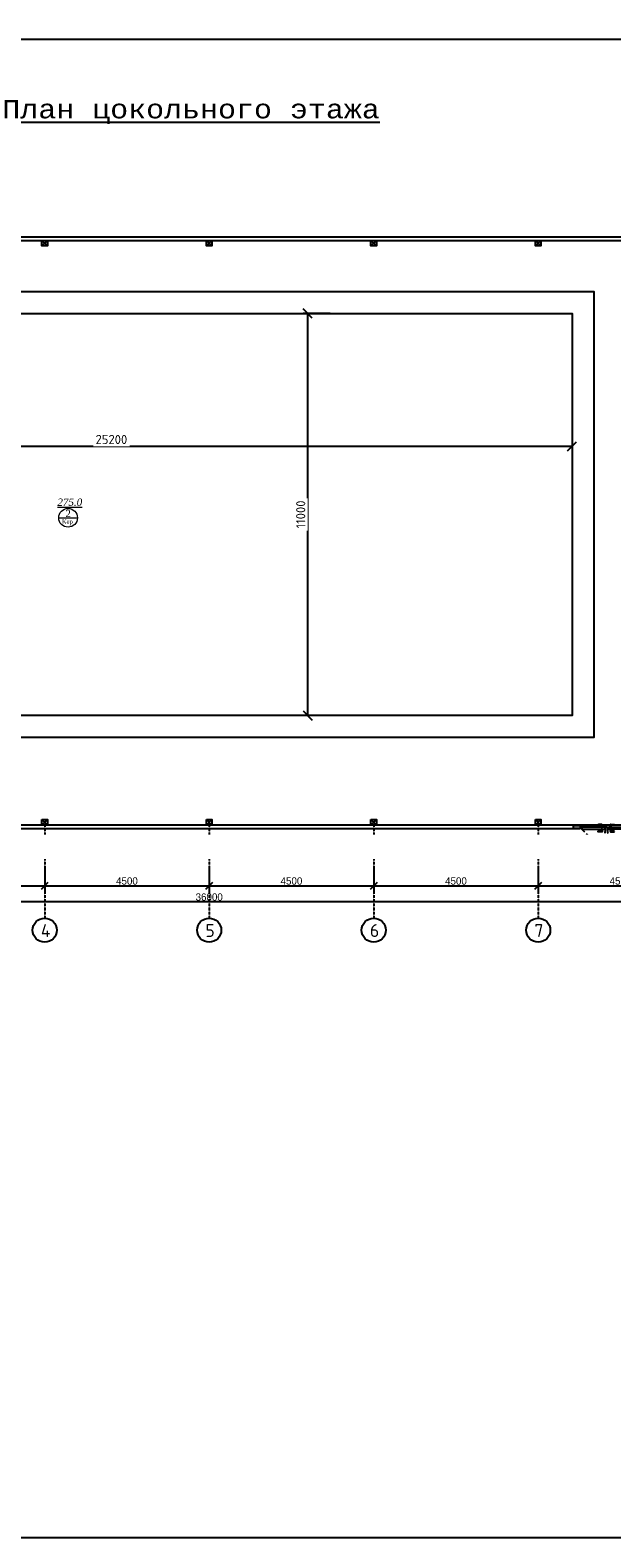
# Model space of a CAD drawing. Extents: x 4114239 to 5838486, y 780458 to 1383318.
# Tile 178 of 231: x 4470874 to 4486784, y 1287496 to 1328746. Entities that reach past the tile are written whole.
import ezdxf
from ezdxf import colors
from ezdxf.entities.mleader import LeaderData, LeaderLine
from ezdxf.math import Vec2, Vec3

# ---------------------------------------------------------------- set-up
doc = ezdxf.new("R2010")
doc.units = 0
doc.header["$MEASUREMENT"] = 0
doc.linetypes.add('Beruniy Xref$0$DASHED', pattern=[19.05, 12.7, -6.35])
doc.linetypes.add('DASHED', pattern=[0.75, 0.5, -0.25])
for name, color, linetype, lineweight in [('-N1-B1-', 5, 'Continuous', 50), ('А-Экспликация', 7, 'Continuous', 25), ('Основные', 160, 'Continuous', 40), ('Стены', 5, 'Continuous', 30)]:
    doc.layers.add(name, color=color, linetype=linetype, lineweight=lineweight)
doc.layers.add('PDF_Text', color=7, linetype='Continuous', true_color=0x002eb8)
doc.styles.add('ISOCPEUR_1.00', font='isocpeui.ttf')
doc.styles.add('PDF ISOCPEUR', font='isocpeur.ttf')
doc.styles.add('Text style', font='isocpeur.ttf', dxfattribs={"height": 250})
doc.styles.add('TIEMS', font='times.ttf')
doc.styles.add('ГОСТ 250', font='isocpeui.ttf', dxfattribs={"height": 300})
doc.dimstyles.new('Dim Style', dxfattribs={"dimtxt": 250, "dimasz": 250, "dimexe": 125, "dimexo": 62.5, "dimgap": 62.5, "dimtad": 1, "dimdec": 0, "dimtxsty": 'Text style', "dimblk": 'OBLIQUE', "dimcen": 250, "dimclrd": 256, "dimclre": 256, "dimclrt": 256, "dimadec": 0, "dimazin": 0, "dimtfac": 1, "dimtdec": 0, "dimtmove": 0, "dimatfit": 3, "dimldrblk": 'OBLIQUE', "dimfxl": 1, "dimlwd": -1, "dimlwe": -1, "dimarcsym": 0})
doc.dimstyles.new('ISO-25$0', dxfattribs={"dimtxt": 200, "dimasz": 180, "dimexe": 200, "dimexo": 300, "dimgap": 30, "dimtad": 1, "dimdec": 0, "dimdsep": 46, "dimtxsty": 'Standard', "dimblk": 'OBLIQUE', "dimcen": 2, "dimdle": 150, "dimclrd": 256, "dimclre": 256, "dimclrt": 256, "dimadec": 0, "dimazin": 0, "dimtfac": 1, "dimtdec": 0, "dimtmove": 1, "dimatfit": 3, "dimldrblk": 'OBLIQUE', "dimfxl": 500, "dimfxlon": 1, "dimarcsym": 0})

# ---------------------------------------------------------------- blocks, each defined once
blk = doc.blocks.new('fffffffffffffffffffffffffffddddddddfz')
at = {"color": 0}
blk.add_lwpolyline([(3133299, 2648112), (3133449, 2648112), (3133449, 2647962), (3133299, 2647962)], close=True, dxfattribs=at)
for points in [[(3133449, 2648112), (3133299, 2647962)], [(3133449, 2647962), (3133299, 2648112)]]:
    blk.add_lwpolyline(points, dxfattribs=at)
blk = doc.blocks.new('_Oblique')
at = {"color": 0, "linetype": 'ByBlock', "lineweight": -2}
blk.add_line((-0.5, -0.5), (0.5, 0.5), dxfattribs=at)
blk = doc.blocks.new('*D2003')
at = {"color": 218, "lineweight": -2, "true_color": 0x4d004d, "transparency": 16777216}
for p, q in [((4471271, 1305836), (4471271, 1305136)), ((4466621, 1305336), (4471421, 1305336)), ((4466771, 1305461), (4466771, 1305136))]:
    blk.add_line(p, q, dxfattribs=at)
at = {"layer": 'Defpoints', "color": 0, "transparency": 16777216}
for p in [(4471271, 1306177), (4466771, 1305761), (4471271, 1305336)]:
    blk.add_point(p, dxfattribs=at)
at = {"color": 218, "lineweight": -2, "true_color": 0x4d004d, "transparency": 16777216, "xscale": 180, "yscale": 180, "zscale": 180, "rotation": 180}
blk.add_blockref('_Oblique', (4466771, 1305336), dxfattribs=at)
at = {"color": 218, "lineweight": -2, "true_color": 0x4d004d, "transparency": 16777216, "xscale": 180, "yscale": 180, "zscale": 180}
blk.add_blockref('_Oblique', (4471271, 1305336), dxfattribs=at)
at = {"color": 218, "true_color": 0x4d004d, "transparency": 16777216, "insert": (4469021, 1305466), "char_height": 200, "attachment_point": 5}
blk.add_mtext('4500', dxfattribs=at)
blk = doc.blocks.new('*D2004')
at = {"color": 218, "lineweight": -2, "true_color": 0x4d004d, "transparency": 16777216}
for p, q in [((4471271, 1305836), (4471271, 1305136)), ((4475771, 1305808), (4475771, 1305136)), ((4471121, 1305336), (4475921, 1305336))]:
    blk.add_line(p, q, dxfattribs=at)
at = {"layer": 'Defpoints', "color": 0, "transparency": 16777216}
for p in [(4471271, 1306177), (4475771, 1306108), (4475771, 1305336)]:
    blk.add_point(p, dxfattribs=at)
at = {"color": 218, "lineweight": -2, "true_color": 0x4d004d, "transparency": 16777216, "xscale": 180, "yscale": 180, "zscale": 180, "rotation": 180}
blk.add_blockref('_Oblique', (4471271, 1305336), dxfattribs=at)
at = {"color": 218, "lineweight": -2, "true_color": 0x4d004d, "transparency": 16777216, "xscale": 180, "yscale": 180, "zscale": 180}
blk.add_blockref('_Oblique', (4475771, 1305336), dxfattribs=at)
at = {"color": 218, "true_color": 0x4d004d, "transparency": 16777216, "insert": (4473521, 1305466), "char_height": 200, "attachment_point": 5}
blk.add_mtext('4500', dxfattribs=at)
blk = doc.blocks.new('*D2005')
at = {"color": 218, "lineweight": -2, "true_color": 0x4d004d, "transparency": 16777216}
for p, q in [((4475771, 1305808), (4475771, 1305136)), ((4480271, 1305836), (4480271, 1305136)), ((4475621, 1305336), (4480421, 1305336))]:
    blk.add_line(p, q, dxfattribs=at)
at = {"layer": 'Defpoints', "color": 0, "transparency": 16777216}
for p in [(4475771, 1306108), (4480271, 1306162), (4480271, 1305336)]:
    blk.add_point(p, dxfattribs=at)
at = {"color": 218, "lineweight": -2, "true_color": 0x4d004d, "transparency": 16777216, "xscale": 180, "yscale": 180, "zscale": 180, "rotation": 180}
blk.add_blockref('_Oblique', (4475771, 1305336), dxfattribs=at)
at = {"color": 218, "lineweight": -2, "true_color": 0x4d004d, "transparency": 16777216, "xscale": 180, "yscale": 180, "zscale": 180}
blk.add_blockref('_Oblique', (4480271, 1305336), dxfattribs=at)
at = {"color": 218, "true_color": 0x4d004d, "transparency": 16777216, "insert": (4478021, 1305466), "char_height": 200, "attachment_point": 5}
blk.add_mtext('4500', dxfattribs=at)
blk = doc.blocks.new('*D2006')
at = {"color": 218, "lineweight": -2, "true_color": 0x4d004d, "transparency": 16777216}
for p, q in [((4480271, 1305836), (4480271, 1305136)), ((4484771, 1305793), (4484771, 1305136)), ((4480121, 1305336), (4484921, 1305336))]:
    blk.add_line(p, q, dxfattribs=at)
at = {"layer": 'Defpoints', "color": 0, "transparency": 16777216}
for p in [(4480271, 1306162), (4484771, 1306093), (4484771, 1305336)]:
    blk.add_point(p, dxfattribs=at)
at = {"color": 218, "lineweight": -2, "true_color": 0x4d004d, "transparency": 16777216, "xscale": 180, "yscale": 180, "zscale": 180, "rotation": 180}
blk.add_blockref('_Oblique', (4480271, 1305336), dxfattribs=at)
at = {"color": 218, "lineweight": -2, "true_color": 0x4d004d, "transparency": 16777216, "xscale": 180, "yscale": 180, "zscale": 180}
blk.add_blockref('_Oblique', (4484771, 1305336), dxfattribs=at)
at = {"color": 218, "true_color": 0x4d004d, "transparency": 16777216, "insert": (4482521, 1305466), "char_height": 200, "attachment_point": 5}
blk.add_mtext('4500', dxfattribs=at)
blk = doc.blocks.new('*D2007')
at = {"color": 218, "lineweight": -2, "true_color": 0x4d004d, "transparency": 16777216}
for p, q in [((4484771, 1305793), (4484771, 1305136)), ((4489271, 1305738), (4489271, 1305136)), ((4484621, 1305336), (4489421, 1305336))]:
    blk.add_line(p, q, dxfattribs=at)
at = {"layer": 'Defpoints', "color": 0, "transparency": 16777216}
for p in [(4484771, 1306093), (4489271, 1306038), (4489271, 1305336)]:
    blk.add_point(p, dxfattribs=at)
at = {"color": 218, "lineweight": -2, "true_color": 0x4d004d, "transparency": 16777216, "xscale": 180, "yscale": 180, "zscale": 180, "rotation": 180}
blk.add_blockref('_Oblique', (4484771, 1305336), dxfattribs=at)
at = {"color": 218, "lineweight": -2, "true_color": 0x4d004d, "transparency": 16777216, "xscale": 180, "yscale": 180, "zscale": 180}
blk.add_blockref('_Oblique', (4489271, 1305336), dxfattribs=at)
at = {"color": 218, "true_color": 0x4d004d, "transparency": 16777216, "insert": (4487021, 1305466), "char_height": 200, "attachment_point": 5}
blk.add_mtext('4500', dxfattribs=at)
blk = doc.blocks.new('*D1998')
at = {"color": 218, "lineweight": -2, "true_color": 0x4d004d, "transparency": 16777216}
for p, q in [((4493921, 1304897), (4457621, 1304897)), ((4457771, 1304897), (4457771, 1304697)), ((4493771, 1304897), (4493771, 1304697))]:
    blk.add_line(p, q, dxfattribs=at)
at = {"layer": 'Defpoints', "color": 0, "transparency": 16777216}
for p in [(4457771, 1305136), (4457771, 1304897), (4493771, 1305136)]:
    blk.add_point(p, dxfattribs=at)
at = {"color": 218, "lineweight": -2, "true_color": 0x4d004d, "transparency": 16777216, "xscale": 180, "yscale": 180, "zscale": 180, "rotation": 180}
blk.add_blockref('_Oblique', (4457771, 1304897), dxfattribs=at)
at = {"color": 218, "lineweight": -2, "true_color": 0x4d004d, "transparency": 16777216, "xscale": 180, "yscale": 180, "zscale": 180}
blk.add_blockref('_Oblique', (4493771, 1304897), dxfattribs=at)
at = {"color": 218, "true_color": 0x4d004d, "transparency": 16777216, "insert": (4475771, 1305027), "char_height": 200, "attachment_point": 5}
blk.add_mtext('36000', dxfattribs=at)
blk = doc.blocks.new('*U1885')
at = {"color": 0, "linetype": 'Beruniy Xref$0$DASHED'}
blk.add_line((100.5, 22.5), (152.1, 74.1), dxfattribs=at)
at = {"color": 0}
for p, q in [((97, 20), (97, 12)), ((163, 31.3), (152.5, 31.3)), ((152.5, 29.3), (162, 29.3)), ((152.5, 10.2), (162, 10.2)), ((163, 8.2), (152.5, 8.2)), ((161.5, 22.5), (161.5, 23.5)), ((161.5, 23.5), (165.5, 23.5)), ((165.5, 22.5), (161.5, 22.5)), ((161.5, 17), (161.5, 16)), ((161.5, 16), (165.5, 16)), ((162, 23.6), (162, 23.5)), ((162, 15.9), (162, 16)), ((162.5, 28.8), (162.5, 24.1)), ((164.5, 24.1), (162.5, 24.1)), ((162.5, 10.7), (162.5, 15.4)), ((164.5, 15.4), (162.5, 15.4)), ((164.5, 24.1), (164.5, 29.8)), ((164.5, 15.4), (164.5, 9.7)), ((165, 23.5), (165, 23.6)), ((165, 16), (165, 15.9)), ((165.5, 23.5), (165.5, 22.5)), ((165.5, 16), (165.5, 17)), ((177, 20), (177, 12))]:
    blk.add_line(p, q, dxfattribs=at)
at = {"color": 0, "const_width": 0.2}
for points in [[(94.5, 20), (94.5, 22.5), (99.5, 22.5), (99.5, 16), (101.5, 16), (101.5, 11.5)], [(100.5, 15), (100.5, 9.5), (94.5, 9.5), (94.5, 12)], [(179.5, 20), (179.5, 22.5), (174.5, 22.5), (174.5, 16), (172.5, 16), (172.5, 11.5)], [(173.5, 15), (173.5, 9.5), (179.5, 9.5), (179.5, 12)]]:
    blk.add_lwpolyline(points, dxfattribs=at)
at = {"color": 0}
blk.add_lwpolyline([(100.5, 17), (100.5, 22.5), (173.5, 22.5), (173.5, 17), (100.5, 17)], dxfattribs=at)
at = {"color": 0, "linetype": 'Beruniy Xref$0$DASHED'}
blk.add_arc((100.5, 22.5), 73, 0, 45, dxfattribs=at)
at = {"color": 0}
for centre, radius, start, end in [((152.5, 30.3), 1, 90, 270), ((152.5, 9.2), 1, 90, 270), ((162, 28.8), 0.5, 0, 90), ((162.5, 23.6), 0.5, 90, 180), ((162.5, 15.9), 0.5, 180, 270), ((162, 10.7), 0.5, 270, 0), ((163, 29.8), 1.5, 0, 90), ((163, 9.7), 1.5, 270, 0), ((164.5, 23.6), 0.5, 0, 90), ((164.5, 15.9), 0.5, 270, 0)]:
    blk.add_arc(centre, radius, start, end, dxfattribs=at)
blk = doc.blocks.new('*D1999')
at = {"transparency": 16777216}
for p, q in [((4460496, 1318376), (4460496, 1317235)), ((4485696, 1318376), (4485696, 1317235)), ((4460496, 1317360), (4485696, 1317360))]:
    blk.add_line(p, q, dxfattribs=at)
at = {"layer": 'Defpoints', "color": 0, "transparency": 16777216}
for p in [(4460496, 1318438), (4485696, 1318438), (4485696, 1317360)]:
    blk.add_point(p, dxfattribs=at)
at = {"transparency": 16777216, "xscale": 250, "yscale": 250, "zscale": 250, "rotation": 180}
blk.add_blockref('_Oblique', (4460496, 1317360), dxfattribs=at)
at = {"transparency": 16777216, "xscale": 250, "yscale": 250, "zscale": 250}
blk.add_blockref('_Oblique', (4485696, 1317360), dxfattribs=at)
at = {"transparency": 16777216, "insert": (4473096, 1317547), "char_height": 250, "attachment_point": 5, "style": 'Text style', "bg_fill": 3, "box_fill_scale": 1.25, "bg_fill_color": 256, "bg_fill_true_color": 13158600, "bg_fill_transparency": 0}
blk.add_mtext('25200', dxfattribs=at)
blk = doc.blocks.new('*D2000')
at = {"transparency": 16777216}
for p, q in [((4479083, 1320995), (4478337, 1320995)), ((4478462, 1320995), (4478462, 1309995)), ((4479083, 1309995), (4478337, 1309995))]:
    blk.add_line(p, q, dxfattribs=at)
at = {"layer": 'Defpoints', "color": 0, "transparency": 16777216}
for p in [(4479146, 1320995), (4478462, 1309995), (4479146, 1309995)]:
    blk.add_point(p, dxfattribs=at)
at = {"transparency": 16777216, "xscale": 250, "yscale": 250, "zscale": 250}
for p, rotation in [((4478462, 1320995), 90), ((4478462, 1309995), 270)]:
    blk.add_blockref('_Oblique', p, dxfattribs=dict(at, rotation=rotation))
at = {"transparency": 16777216, "insert": (4478274, 1315495), "char_height": 250, "attachment_point": 5, "rotation": 90, "style": 'Text style', "bg_fill": 3, "box_fill_scale": 1.25, "bg_fill_color": 256, "bg_fill_true_color": 13158600, "bg_fill_transparency": 0}
blk.add_mtext('11000', dxfattribs=at)
blk = doc.blocks.new('_None')

msp = doc.modelspace()

# ---------------------------------------------------------------- linework, layer by layer
at = {"lineweight": 0, "ltscale": 100}
msp.add_line((4471655.2048, 1315403.34), (4472167.2048, 1315403.34), dxfattribs=at)
at = {"color": 1, "linetype": 'DASHED', "ltscale": 2}
for p, q in [((4471271.0948, 1307069.9852), (4471271.0948, 1304452.2562)), ((4475771.0948, 1307069.9852), (4475771.0948, 1304452.2562)), ((4480271.0948, 1307069.9852), (4480271.0948, 1304452.2562)), ((4484771.0948, 1307069.9852), (4484771.0948, 1304452.2562))]:
    msp.add_line(p, q, dxfattribs=at)
at = {"color": 0}
for points in [[(4485908.7836, 1306894.9852), (4457596.0948, 1306894.9852), (4457596.0948, 1323094.9852), (4493946.3235, 1323094.9852), (4493945.1545, 1314794.9827)], [(4485908.7742, 1306994.9852), (4457696.0948, 1306994.9852), (4457696.0948, 1322994.9852), (4493846.3094, 1322994.9852), (4493845.3111, 1314794.9827)], [(4460496.0948, 1320994.9852), (4485696.0948, 1320994.9852), (4485696.0948, 1309994.9852), (4460496.0948, 1309994.9852), (4460496.0948, 1320994.9852)], [(4485730.642, 1306984.8164), (4485930.642, 1306984.8539), (4485930.657, 1306904.8539), (4485730.657, 1306904.8164)], [(4485730.6545, 1306995.8022), (4485730.6545, 1306894.9852)], [(4485908.7752, 1306984.9852), (4485930.6545, 1306984.9852), (4485930.6545, 1306904.9852), (4485908.7827, 1306904.9852)]]:
    msp.add_lwpolyline(points, dxfattribs=at)
for points in [[(4457696.0948, 1322994.9852), (4488515.2091, 1322994.9852), (4488515.2091, 1306994.9852), (4457696.0948, 1306994.9852)], [(4459896.0948, 1321594.9852), (4486296.0948, 1321594.9852), (4486296.0948, 1309394.9852), (4459896.0948, 1309394.9852)]]:
    msp.add_lwpolyline(points, close=True, dxfattribs=at)
for centre in [(4471271.0948, 1304122.2562), (4475771.0948, 1304122.2562), (4480271.0948, 1304122.2562), (4484771.0948, 1304122.2562)]:
    msp.add_circle(centre, 330)
at = {"layer": 'Стены', "color": 0, "linetype": 'ByBlock', "lineweight": 0, "ltscale": 100}
msp.add_circle((4471911.2048, 1315403.34), 256, dxfattribs=at)

# ---------------------------------------------------------------- block references
at = {"color": 0}
for p in [(1337896.6809, -1325116.8725), (1342396.6809, -1325116.8725), (1346896.6809, -1325116.8725), (1351396.6809, -1325116.8725), (1337896.6809, -1340966.8725), (1342396.6809, -1340966.8725), (1346896.6809, -1340966.8725), (1351396.6809, -1340966.8725)]:
    msp.add_blockref('fffffffffffffffffffffffffffddddddddfz', p, dxfattribs=at)
at = {"color": 216, "lineweight": 30}
for p, xscale, yscale, zscale, rotation in [((4485081.893, 1307084.774), -8.749976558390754, 8.749976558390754, 8.749976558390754, 180.0053714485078), ((4488179.3847, 1307085.0643), 8.749976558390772, 8.749976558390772, 8.749976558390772, 180.0053714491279)]:
    msp.add_blockref('*U1885', p, dxfattribs=dict(at, xscale=xscale, yscale=yscale, zscale=zscale, rotation=rotation))

# ---------------------------------------------------------------- texts
at = {"lineweight": 0, "ltscale": 100, "char_height": 200, "attachment_point": 5, "style": 'TIEMS'}
for s, insert in [('\\A1;{\\fTimes New Roman|b0|i1|c204|p18;\\L275.0}', (4471958.4632, 1315829.1)), ('\\A1;2', (4471912.9144, 1315521.9394))]:
    msp.add_mtext(s, dxfattribs=dict(at, insert=insert))
at = {"lineweight": 0, "ltscale": 100, "insert": (4471894.2908, 1315280.9642), "char_height": 120, "width": 925.176842, "attachment_point": 5, "style": 'TIEMS'}
msp.add_mtext('\\A1;Кер', dxfattribs=at)
at = {"layer": 'PDF_Text', "color": 0, "style": 'PDF ISOCPEUR'}
for s, p in [('4', (4471167.1742, 1303935.0765)), ('5', (4475667.1742, 1303935.0765)), ('6', (4480167.1742, 1303935.0765)), ('7', (4484667.1742, 1303935.0765))]:
    msp.add_text(s, height=351.7196, dxfattribs=at).set_placement(p)
at = {"layer": 'А-Экспликация', "color": 7, "ltscale": 3, "insert": (4464899.9462, 1326832.999, 218551.3404), "char_height": 500, "width": 20553.098156, "attachment_point": 1}
msp.add_mtext('\\pxsm1.5,qc;{\\fCourier New|b0|i0|c204|p49;\\LПлан цокольного этажа }', dxfattribs=at)
at = {"layer": 'Основные', "color": 0, "char_height": 351, "attachment_point": 1, "style": 'ГОСТ 250'}
for s, insert, width in [('\\pi1037;\\PВодоросли являются естественной формой растительной жизни. Они присутствуют во всех природных водоемах - реках, озерах и т. д. Присутствие водорослей в бассейне является крайне нежелательным, так как рост колоний водорослей приводит к помутнению воды и делает элементы конструкции бассейна скользкими и опасными. Процесс дезинфекции должен эффективно сдерживать развитие водорослей, но иногда приходится прибегать к использованию дополнительных химикатов - альгицидов.\\PВ случае правильного ухода за водой и адекватной дезинфекции в бассейне не происходит передача вирусных инфекций.  Существуют два организма, особенно устойчивых к дезинфекции - патогенные цисты CRYPTOSPORIDIUM и GIARDIA. Эти микроскопические простейшие широко встречаются в окружающей среде.   Хотя эти организмы и устойчивы к дезинфекции, они крупнее чем, например, бактерии, и поэтому могут эффективно удаляться флоккуляцией с последующей фильтрацией.\\PСами купающиеся вносят в воду ряд загрязнителей. Наиболее важными из них являются азот-содержащие соединения пота и мочи, которые, находясь в аммонийной (положительно заряженной) форме, реагируют с некоторыми дезинфицирующими агентами с образованием побочных продуктов, вызывающих раздражение. Для снижения отрицательного эффекта их действия требуется использование специальных реагентов или разбавление воды.  ^I{\\fISOCPEUR|b1|i1|c204|p34; \\P} ^I{\\fISOCPEUR|b1|i1|c204|p34; }  В настоящий момент гипохлорит натрия является самым популярным дезинфицирующим агентом для бассейнов. Производители предлагают гипохлорит натрия либо в виде концентрированного раствора, представляющего  собой бледно-желтую жидкость с запахом бытового отбеливателя. Коммерческие жидкие препараты содержат от 10 до 15% хлора. ', (4311654.6754, 1338295.7801), 18421.135735), ('\\pi1037; Гипохлорит получают, пропуская газообразный хлор через раствор гидроксида натрия в строго контролируемых условиях. Для повышения стабильности препарата при хранении часть не прореагировавшей щелочи оставляют в дезинфицирующем средстве, поэтому получаемый раствор препарата характеризуется очень высоком значением pH - около 12.\\PДаже при соблюдении благоприятных условий хранения (в темном месте при пониженной температуре) гипохлорит медленно разлагается, теряя часть хлора и образуя кислород. Однако значение pH при этом остается высоким.  В летние месяцы рекомендуется хранить раствор гипохлорита натрия в темном контейнере не дольше одного месяца при максимально низкой температуре.\\P{\\LНикогда не добавляйте кислоту непосредственно к раствору гипохлорита, так как это приведет к образованию ядовитого газообразного хлора.\\P\\pi0;ВНИМАНИЕ: ВСЕГДА вносите химический агент в воду. НИКОГДА не добавляйте воду к химическим агентам во избежание несчастных случаев.\\P}   Необходимая для коррекции pH кислота должна подаваться в бассейн постепенно. В случае использования хлористоводородной (соляной) кислоты ее необходимо разбавить перед добавлением в бассейн.  Это можно сделать, например, в ведре или канистре, добавив к воде из бассейна соляную кислоту (конкретные концентрации, объемы и дозировки должны присутствовать в инструкции по применению, предоставляемой производителем).\\P\\pi1037;При применении сухого препарата для понижения pH (гидросульфата натрия) его необходимо предварительно растворить в воде. Вне зависимости от того, какой препарат вы используете (жидкий или твердый), старайтесь как можно более равномерно распределять в бассейне приготовленный раствор понижающего pH реагента. \\PГипохлорит кальция  является более стабильным аналогом гипохлорита натрия. Коммерчески доступны препараты в форме гранул или таблеток с содержанием доступного хлора вплоть до 65%, что выше, чем в случае гипохлорита натрия.\\PГипохлорит кальция растворяют в воде и подают в циркуляционную систему автоматически.  Постоянное использование гипохлорита приводит к увеличению уровня кальция в воде. Это является безусловным достоинством препарата в регионах с мягкой водой. В таких условиях в бассейнах часто наблюдается «растворение» цемента между керамическими плитками из-за того, что вода испытывает «нехватку кальция», и ей требуются источники кальция для компенсации его уровня. В этом случае гипохлорит кальция выполняет сразу две функции: дезинфицирует воду и помогает устранить нехватку кальция.', (4311639.514, 1322203.1881), 18425.165916)]:
    msp.add_mtext(s, dxfattribs=dict(at, insert=insert, width=width))

# ---------------------------------------------------------------- dimensions: what is measured, and where the dimension line sits
at = {"color": 0}
for base, p1, p2, picture, middle in [((4471271.0948, 1305335.8407), (4466771.0948, 1305761.1207), (4471271.0948, 1306176.8038), '*D2003', (4469021.0948, 1305465.8407)), ((4475771.0948, 1305335.8407), (4471271.0948, 1306176.8038), (4475771.0948, 1306107.7952), '*D2004', (4473521.0948, 1305465.8407)), ((4480271.0948, 1305335.8407), (4475771.0948, 1306107.7952), (4480271.0948, 1306162.3859), '*D2005', (4478021.0948, 1305465.8407)), ((4484771.0948, 1305335.8407), (4480271.0948, 1306162.3859), (4484771.0948, 1306093.3773), '*D2006', (4482521.0948, 1305465.8407)), ((4489271.0948, 1305335.8407), (4484771.0948, 1306093.3773), (4489271.0948, 1306038.1655), '*D2007', (4487021.0948, 1305465.8407)), ((4457771.08, 1304897.3246), (4493771.0948, 1305135.8407), (4457771.08, 1305135.8407), '*D1998', (4475771.0874, 1305027.3246))]:
    dim = msp.add_linear_dim(base=base, p1=p1, p2=p2, dimstyle='ISO-25$0', dxfattribs=at)
    dim.commit()
    dim.dimension.update_dxf_attribs({"geometry": picture, "text_midpoint": middle})

# ---------------------------------------------------------------- next in the draw order: dimensions: what is measured, and where the dimension line sits
dim = msp.add_linear_dim(base=(4485696.0948, 1317359.5019), p1=(4460496.0948, 1318438.197), p2=(4485696.0948, 1318438.197), dimstyle='Dim Style', override={"dimtfill": 1, "dimarcsym": 1})
dim.commit()
dim.dimension.update_dxf_attribs({"geometry": '*D1999', "text_midpoint": (4473096.0948, 1317547.0019)})

# ---------------------------------------------------------------- next in the draw order: leaders
at = {"layer": '-N1-B1-', "color": 0}
ml = msp.add_multileader_mtext('Standard', dxfattribs=at)
ml.set_content('{\\C0;Выпуск К1-1 \\P∅110 L=5000}', color=(0, 0, 0), style='ISOCPEUR_1.00')
ml.set_leader_properties(color=256, linetype='ByLayer', lineweight=15)
ml.set_arrow_properties(name='NONE')
ml.build(insert=Vec2(0, 0))
ml.multileader.update_dxf_attribs({"text_left_attachment_type": 6, "text_right_attachment_type": 6, "dogleg_length": 0.1251, "arrow_head_size": 160000, "scale": 200})
ctx = ml.context
ctx.base_point, ctx.scale, ctx.char_height, ctx.arrow_head_size, ctx.landing_gap_size, ctx.plane_origin = Vec3(4498152.2194, 1323513.7049), 200, 250, 160000, 0, Vec3(4512217.2253, 1329795.9142)
ctx.left_attachment, ctx.right_attachment, ctx.text_align_type = 6, 6, 1
notes = []
notes.append((ctx, [(1, (1, 1, 0), (4498127.1937, 1323513.7049), (1, 0), 25.0257, [(2, [(4497283.5682, 1322799.7639)], 0, [])])]))
ctx.mtext.insert, ctx.mtext.rotation, ctx.mtext.width, ctx.mtext.alignment, ctx.mtext.flow_direction = Vec3(4499132.8065, 1323813.7049), 6.2831853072, 2397.184066, 2, 5
ctx.mtext.has_bg_fill, ctx.mtext.bg_color, ctx.mtext.bg_scale_factor, ctx.mtext.bg_transparency, ctx.mtext.use_window_bg_color = 1, -1073741824, 1, 0, 1
ml = msp.add_multileader_mtext('Standard', dxfattribs=at)
ml.set_content('{\\C0;Выпуск К1-2 \\P∅110 L=5000}', color=(0, 0, 0), style='ISOCPEUR_1.00')
ml.set_leader_properties(color=256, linetype='ByLayer', lineweight=15)
ml.set_arrow_properties(name='NONE')
ml.build(insert=Vec2(0, 0))
ml.multileader.update_dxf_attribs({"text_left_attachment_type": 6, "text_right_attachment_type": 6, "dogleg_length": 0.1251, "arrow_head_size": 160000, "scale": 200})
ctx = ml.context
ctx.base_point, ctx.scale, ctx.char_height, ctx.arrow_head_size, ctx.landing_gap_size, ctx.plane_origin = Vec3(4498152.2194, 1306432.4421), 200, 250, 160000, 0, Vec3(4512217.2253, 1300150.2328)
ctx.left_attachment, ctx.right_attachment, ctx.text_align_type = 6, 6, 1
notes.append((ctx, [(1, (1, 1, 0), (4498127.1937, 1306432.4421), (1, 0), 25.0257, [(2, [(4497283.5682, 1307146.3831)], 0, [])])]))
ctx.mtext.insert, ctx.mtext.width, ctx.mtext.alignment, ctx.mtext.flow_direction = Vec3(4499153.0716, 1306732.4421), 2397.184066, 2, 5
ctx.mtext.has_bg_fill, ctx.mtext.bg_color, ctx.mtext.bg_scale_factor, ctx.mtext.bg_transparency, ctx.mtext.use_window_bg_color = 1, -1073741824, 1, 0, 1
for ctx, leaders in notes:
    for number, flags, end, landing, length, lines in leaders:
        leader = LeaderData()
        leader.index, (leader.has_last_leader_line, leader.has_dogleg_vector, leader.attachment_direction) = number, flags
        leader.last_leader_point, leader.dogleg_vector, leader.dogleg_length = Vec3(end), Vec3(landing), length
        for number, points, colour, breaks in lines:
            line = LeaderLine()
            line.index, line.vertices, line.color, line.breaks = number, Vec3.list(points), colors.encode_raw_color(colour), breaks
            leader.lines.append(line)
        ctx.leaders.append(leader)

# ---------------------------------------------------------------- next in the draw order: dimensions: what is measured, and where the dimension line sits
dim = msp.add_linear_dim(base=(4478461.728, 1309994.9852), p1=(4479145.7276, 1320994.9852), p2=(4479145.7276, 1309994.9852), angle=90, dimstyle='Dim Style', override={"dimtfill": 1, "dimarcsym": 1})
dim.commit()
dim.dimension.update_dxf_attribs({"geometry": '*D2000', "text_midpoint": (4478274.228, 1315494.9852)})

# ---------------------------------------------------------------- next in the draw order: linework, layer by layer
at = {"ltscale": 100}
msp.add_lwpolyline([(4506856.0865, 1287495.9427), (4449956.0865, 1287495.9427), (4449956.0865, 1328495.9427), (4506856.0865, 1328495.9427)], close=True, dxfattribs=at)

doc.saveas('drawing.dxf')
